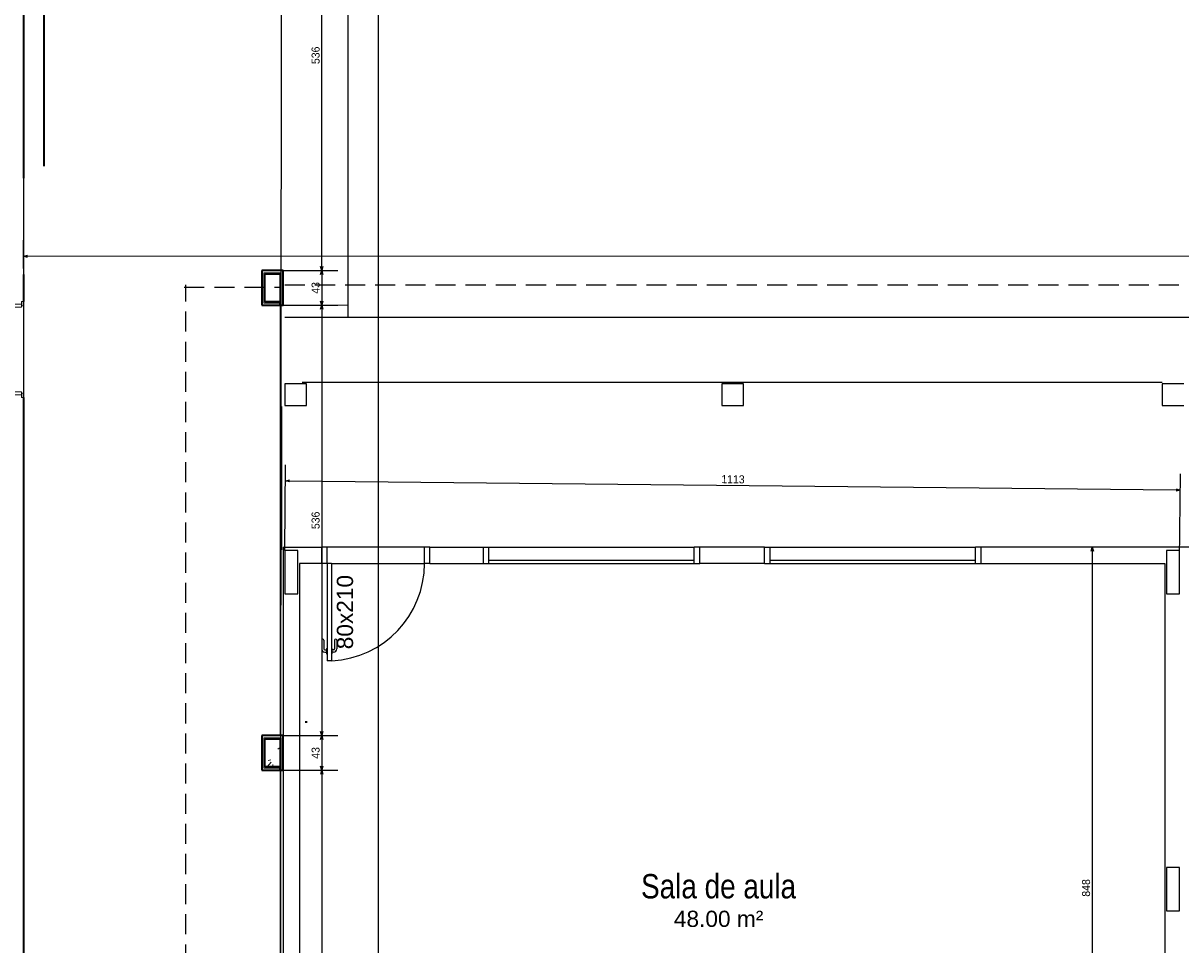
# Model space of a CAD drawing. Header units: millimetres. Extents: x -35 to 343, y 0 to 93.
# Tile 41 of 128: x 210 to 224, y 26 to 38. Entities that reach past the tile are written whole.
import ezdxf

# ---------------------------------------------------------------- set-up
doc = ezdxf.new("R2010")
doc.units = ezdxf.units.MM
doc.linetypes.add('HIDDEN', pattern=[0.375, 0.25, -0.125])
for name, color, linetype in [('A-JANEL', 3, 'Continuous'), ('A-PAREDE', 5, 'Continuous'), ('A-PILAR', 6, 'Continuous'), ('A-PISOS-NIVEL', 1, 'Continuous'), ('A-PORTA', 3, 'Continuous'), ('A-PROJCOBERTURA', 7, 'HIDDEN'), ('A-SOLEIRA', 1, 'Continuous')]:
    doc.layers.add(name, color=color, linetype=linetype)
for name, color, linetype, lineweight in [('ARQ - ALVENARIA - OSSO', 2, 'Continuous', 35), ('ARQ - DIVISORIA', 3, 'Continuous', 35), ('ARQ - PAREDE VISTA', 4, 'Continuous', 9), ('ARQ - PAREDES_HACHURA', 9, 'Continuous', 35), ('ARQ - PAREDES_REVESTIMENTO', 3, 'Continuous', 35), ('ARQ - PILAR', 4, 'Continuous', 15), ('ARQ - PISO', 9, 'Continuous', 5), ('ARQ - PORTA', 3, 'Continuous', 9), ('ARQ - PORTA_FOLHA', 3, 'Continuous', 20), ('ARQ - PORTA_GIRO', 1, 'Continuous', 5), ('ARQ -SIMBOLO_PORTA', 2, 'Continuous', 9), ('ARQ -TEXTO_AMBIENTE', 2, 'Continuous', 5)]:
    doc.layers.add(name, color=color, linetype=linetype, lineweight=lineweight)
doc.styles.add('Arial Narrow', font='ARIALN.TTF', dxfattribs={"height": 0.225})
doc.styles.add('Arial_2', font='arial.ttf', dxfattribs={"height": 0.15})
doc.styles.add('GULIM', font='Gulim.ttf')
doc.dimstyles.new('GULIM-100', dxfattribs={"dimtxt": 0.1, "dimasz": 0.05, "dimexe": 0.2, "dimexo": 0, "dimgap": 0.025, "dimtad": 1, "dimdec": 0, "dimlfac": 100, "dimzin": 12, "dimdsep": 46, "dimtxsty": 'GULIM', "dimblk": 'OPEN30', "dimcen": 0, "dimclrd": 152, "dimclre": 152, "dimclrt": 152, "dimaunit": 1, "dimadec": 0, "dimazin": 0, "dimtfac": 1.875, "dimtdec": 0, "dimtmove": 2, "dimatfit": 3, "dimldrblk": 'OPEN30', "dimfxl": 0, "dimtolj": 1, "dimtzin": 12, "dimlwd": -1, "dimarcsym": 0})

# ---------------------------------------------------------------- blocks, each defined once
blk = doc.blocks.new('POR_PM_GIRO_1FL - 80 x 210 cm Externa-6311283-NÍVEL 1')
at = {"layer": 'ARQ - PORTA'}
for p, q in [((-0.405, 0.095), (-0.445, 0.095)), ((-0.445, 0.095), (-0.445, 0.08)), ((-0.445, 0.08), (-0.405, 0.08)), ((-0.42, 0.08), (-0.42, -0.08)), ((-0.405, 0.08), (-0.405, 0.095)), ((-0.39, 0.08), (-0.405, 0.08)), ((-0.39, -0.045), (-0.39, 0.08)), ((0.39, 0.08), (0.39, -0.045)), ((0.405, 0.08), (0.39, 0.08)), ((0.445, 0.095), (0.405, 0.095)), ((0.405, 0.095), (0.405, 0.08)), ((0.405, 0.08), (0.445, 0.08)), ((0.42, -0.08), (0.42, 0.08)), ((0.445, 0.08), (0.445, 0.095)), ((-0.41, -0.08), (-0.45, -0.08)), ((-0.45, -0.08), (-0.45, -0.095)), ((-0.45, -0.095), (-0.41, -0.095)), ((-0.41, -0.095), (-0.41, -0.08)), ((-0.41, -0.08), (-0.4, -0.08)), ((-0.4, -0.08), (-0.4, -0.045)), ((-0.4, -0.045), (-0.39, -0.045)), ((0.39, -0.045), (0.4, -0.045)), ((0.4, -0.045), (0.4, -0.08)), ((0.4, -0.08), (0.41, -0.08)), ((0.45, -0.08), (0.41, -0.08)), ((0.41, -0.08), (0.41, -0.095)), ((0.41, -0.095), (0.45, -0.095)), ((0.45, -0.095), (0.45, -0.08)), ((-0.427, -0.739), (-0.437, -0.739)), ((-0.437, -0.739), (-0.437, -0.838)), ((-0.427, -0.818), (-0.427, -0.739)), ((-0.338, -0.818), (-0.338, -0.739)), ((-0.338, -0.739), (-0.328, -0.739)), ((-0.328, -0.739), (-0.328, -0.838)), ((-0.437, -0.838), (-0.405, -0.838)), ((-0.405, -0.818), (-0.427, -0.818)), ((-0.405, -0.807), (-0.4, -0.807)), ((-0.405, -0.828), (-0.405, -0.807)), ((-0.405, -0.849), (-0.405, -0.828)), ((-0.4, -0.849), (-0.405, -0.849)), ((-0.36, -0.807), (-0.365, -0.807)), ((-0.365, -0.849), (-0.36, -0.849)), ((-0.36, -0.828), (-0.36, -0.807)), ((-0.36, -0.818), (-0.338, -0.818)), ((-0.36, -0.849), (-0.36, -0.828)), ((-0.328, -0.838), (-0.36, -0.838))]:
    blk.add_line(p, q, dxfattribs=at)
at = {"layer": 'ARQ - PORTA_FOLHA'}
for p, q in [((-0.365, -0.08), (-0.4, -0.08)), ((-0.4, -0.08), (-0.4, -0.88)), ((-0.365, -0.88), (-0.365, -0.08)), ((-0.4, -0.88), (-0.365, -0.88))]:
    blk.add_line(p, q, dxfattribs=at)
at = {"layer": 'ARQ - PORTA_GIRO'}
blk.add_arc((-0.4, -0.08), 0.8, 270.0322, 0.0322, dxfattribs=at)
blk = doc.blocks.new('_Open30')
at = {"color": 0, "linetype": 'ByBlock', "lineweight": -2}
for p, q in [((-1, 0.27), (0, 0)), ((0, 0), (-1, -0.27)), ((0, 0), (-1, 0))]:
    blk.add_line(p, q, dxfattribs=at)
blk = doc.blocks.new('*D468')
at = {"color": 152, "lineweight": -2, "transparency": 16777216}
for p, q in [((213.057, 34.781), (213.735, 34.781)), ((213.057, 34.35), (213.735, 34.35))]:
    blk.add_line(p, q, dxfattribs=at)
at = {"color": 152, "transparency": 16777216}
blk.add_line((213.535, 34.731), (213.535, 34.4), dxfattribs=at)
at = {"layer": 'DEFPOINTS', "color": 0, "transparency": 16777216}
for p in [(213.057, 34.781), (213.057, 34.35), (213.535, 34.35)]:
    blk.add_point(p, dxfattribs=at)
at = {"color": 152, "transparency": 16777216, "xscale": 0.05, "yscale": 0.05, "zscale": 0.05}
for p, rotation in [((213.535, 34.781), 90), ((213.535, 34.35), 270)]:
    blk.add_blockref('_Open30', p, dxfattribs=dict(at, rotation=rotation))
at = {"color": 152, "transparency": 16777216, "insert": (213.459, 34.565), "char_height": 0.1, "attachment_point": 5, "rotation": 90, "style": 'GULIM'}
blk.add_mtext('\\A1;43', dxfattribs=at)
blk = doc.blocks.new('*D469')
at = {"color": 152, "lineweight": -2, "transparency": 16777216}
for p, q in [((213.057, 34.35), (213.735, 34.35)), ((213.057, 28.994), (213.735, 28.994))]:
    blk.add_line(p, q, dxfattribs=at)
at = {"color": 152, "transparency": 16777216}
blk.add_line((213.535, 34.3), (213.535, 29.044), dxfattribs=at)
at = {"layer": 'DEFPOINTS', "color": 0, "transparency": 16777216}
for p in [(213.057, 34.35), (213.057, 28.994), (213.535, 28.994)]:
    blk.add_point(p, dxfattribs=at)
at = {"color": 152, "transparency": 16777216, "xscale": 0.05, "yscale": 0.05, "zscale": 0.05}
for p, rotation in [((213.535, 34.35), 90), ((213.535, 28.994), 270)]:
    blk.add_blockref('_Open30', p, dxfattribs=dict(at, rotation=rotation))
at = {"color": 152, "transparency": 16777216, "insert": (213.459, 31.672), "char_height": 0.1, "attachment_point": 5, "rotation": 90, "style": 'GULIM'}
blk.add_mtext('\\A1;536', dxfattribs=at)
blk = doc.blocks.new('*D470')
at = {"color": 152, "lineweight": -2, "transparency": 16777216}
for p, q in [((213.057, 69.422), (214.441, 69.422)), ((213.057, 22.857), (214.441, 22.857))]:
    blk.add_line(p, q, dxfattribs=at)
at = {"color": 152, "transparency": 16777216}
blk.add_line((214.241, 22.907), (214.241, 69.372), dxfattribs=at)
at = {"layer": 'DEFPOINTS', "color": 0, "transparency": 16777216}
for p in [(213.057, 69.422), (214.241, 69.422), (213.057, 22.857)]:
    blk.add_point(p, dxfattribs=at)
at = {"color": 152, "transparency": 16777216, "xscale": 0.05, "yscale": 0.05, "zscale": 0.05}
for p, rotation in [((214.241, 69.422), 90), ((214.241, 22.857), 270)]:
    blk.add_blockref('_Open30', p, dxfattribs=dict(at, rotation=rotation))
at = {"color": 152, "transparency": 16777216, "insert": (214.165, 46.139), "char_height": 0.1, "attachment_point": 5, "rotation": 90, "style": 'GULIM'}
blk.add_mtext('\\A1;4656', dxfattribs=at)
blk = doc.blocks.new('*D471')
at = {"color": 152, "lineweight": -2, "transparency": 16777216}
for p, q in [((213.057, 28.994), (213.735, 28.994)), ((213.057, 28.563), (213.735, 28.563))]:
    blk.add_line(p, q, dxfattribs=at)
at = {"color": 152, "transparency": 16777216}
blk.add_line((213.535, 28.944), (213.535, 28.613), dxfattribs=at)
at = {"layer": 'DEFPOINTS', "color": 0, "transparency": 16777216}
for p in [(213.057, 28.994), (213.057, 28.563), (213.535, 28.563)]:
    blk.add_point(p, dxfattribs=at)
at = {"color": 152, "transparency": 16777216, "xscale": 0.05, "yscale": 0.05, "zscale": 0.05}
for p, rotation in [((213.535, 28.994), 90), ((213.535, 28.563), 270)]:
    blk.add_blockref('_Open30', p, dxfattribs=dict(at, rotation=rotation))
at = {"color": 152, "transparency": 16777216, "insert": (213.459, 28.778), "char_height": 0.1, "attachment_point": 5, "rotation": 90, "style": 'GULIM'}
blk.add_mtext('\\A1;43', dxfattribs=at)
blk = doc.blocks.new('*D472')
at = {"color": 152, "lineweight": -2, "transparency": 16777216}
for p, q in [((213.057, 28.563), (213.737, 28.563)), ((213.057, 23.288), (213.737, 23.288))]:
    blk.add_line(p, q, dxfattribs=at)
at = {"color": 152, "transparency": 16777216}
blk.add_line((213.537, 28.513), (213.537, 23.338), dxfattribs=at)
at = {"layer": 'DEFPOINTS', "color": 0, "transparency": 16777216}
for p in [(213.057, 28.563), (213.057, 23.288), (213.537, 23.288)]:
    blk.add_point(p, dxfattribs=at)
at = {"color": 152, "transparency": 16777216, "xscale": 0.05, "yscale": 0.05, "zscale": 0.05}
for p, rotation in [((213.537, 28.563), 90), ((213.537, 23.288), 270)]:
    blk.add_blockref('_Open30', p, dxfattribs=dict(at, rotation=rotation))
at = {"color": 152, "transparency": 16777216, "insert": (213.461, 25.925), "char_height": 0.1, "attachment_point": 5, "rotation": 90, "style": 'GULIM'}
blk.add_mtext('\\A1;528', dxfattribs=at)
blk = doc.blocks.new('*D474')
at = {"color": 152, "lineweight": -2, "transparency": 16777216}
for p, q in [((213.057, 40.137), (213.735, 40.137)), ((213.057, 34.781), (213.735, 34.781))]:
    blk.add_line(p, q, dxfattribs=at)
at = {"color": 152, "transparency": 16777216}
blk.add_line((213.535, 34.831), (213.535, 40.087), dxfattribs=at)
at = {"layer": 'DEFPOINTS', "color": 0, "transparency": 16777216}
for p in [(213.057, 40.137), (213.535, 40.137), (213.057, 34.781)]:
    blk.add_point(p, dxfattribs=at)
at = {"color": 152, "transparency": 16777216, "xscale": 0.05, "yscale": 0.05, "zscale": 0.05}
for p, rotation in [((213.535, 40.137), 90), ((213.535, 34.781), 270)]:
    blk.add_blockref('_Open30', p, dxfattribs=dict(at, rotation=rotation))
at = {"color": 152, "transparency": 16777216, "insert": (213.459, 37.459), "char_height": 0.1, "attachment_point": 5, "rotation": 90, "style": 'GULIM'}
blk.add_mtext('\\A1;536', dxfattribs=at)
blk = doc.blocks.new('P-PM901')
at = {"layer": 'A-PORTA', "color": 2}
for p, q in [((-0.11, 0.97), (-0.095, 0.97)), ((-0.095, 0.935), (-0.095, 0.985)), ((-0.095, 0.985), (-0.09, 0.985)), ((-0.09, 0.15), (-0.09, 1.05)), ((-0.09, 1.05), (-0.05, 1.05)), ((-0.05, 0.15), (-0.05, 1.05)), ((-0.045, 0.985), (-0.05, 0.985)), ((-0.045, 0.935), (-0.045, 0.985)), ((-0.03, 0.97), (-0.045, 0.97)), ((-0.14, 0.86), (-0.14, 0.94)), ((-0.12, 0.86), (-0.12, 0.94)), ((-0.11, 0.95), (-0.095, 0.95)), ((-0.095, 0.935), (-0.09, 0.935)), ((-0.045, 0.935), (-0.05, 0.935)), ((-0.03, 0.95), (-0.045, 0.95)), ((-0.02, 0.86), (-0.02, 0.94)), ((0, 0.86), (0, 0.94)), ((-1, 0.15), (-1, 0)), ((-1, 0.15), (-0.95, 0.15)), ((-0.95, 0.15), (-0.95, 0)), ((-0.09, 0.15), (-0.05, 0.15)), ((-0.05, 0.15), (-0.05, 0)), ((-0.05, 0.15), (0, 0.15)), ((0, 0.15), (0, 0)), ((-0.05, 0), (0, 0)), ((-1, 0), (-0.95, 0))]:
    blk.add_line(p, q, dxfattribs=at)
for centre, radius, start, end in [((-0.05, 0.151), 0.9, 92.866, 180.0717), ((-0.11, 0.94), 0.03, 90, 180), ((-0.03, 0.94), 0.03, 0, 90), ((-0.13, 0.86), 0.01, 180, 0), ((-0.11, 0.94), 0.01, 90, 180), ((-0.03, 0.94), 0.01, 0, 90), ((-0.01, 0.86), 0.01, 180, 360)]:
    blk.add_arc(centre, radius, start, end, dxfattribs=at)
blk = doc.blocks.new('*D517')
at = {"color": 152, "lineweight": -2, "transparency": 16777216}
for p, q in [((209.826, 34.808), (209.826, 35.158)), ((249.603, 34.822), (249.602, 35.172))]:
    blk.add_line(p, q, dxfattribs=at)
at = {"color": 152, "transparency": 16777216}
blk.add_line((209.876, 34.958), (249.553, 34.972), dxfattribs=at)
at = {"layer": 'DEFPOINTS', "color": 0, "transparency": 16777216}
for p in [(249.603, 34.972), (209.827, 33.391), (249.603, 33.404)]:
    blk.add_point(p, dxfattribs=at)
at = {"color": 152, "transparency": 16777216, "xscale": 0.05, "yscale": 0.05, "zscale": 0.05}
for p, rotation in [((209.826, 34.958), 180.0193906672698), ((249.603, 34.972), 0.01939066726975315)]:
    blk.add_blockref('_Open30', p, dxfattribs=dict(at, rotation=rotation))
at = {"color": 152, "transparency": 16777216, "insert": (229.714, 35.041), "char_height": 0.1, "attachment_point": 5, "rotation": 0.0194, "style": 'GULIM', "bg_fill": 3, "box_fill_scale": 1.1, "bg_fill_color": 256, "bg_fill_true_color": 13158600, "bg_fill_transparency": 0}
blk.add_mtext('\\A1;3978', dxfattribs=at)
blk = doc.blocks.new('*D508')
at = {"color": 152, "lineweight": -2, "transparency": 16777216}
for p, q in [((213.075, 31.297), (213.086, 32.365)), ((224.208, 31.182), (224.219, 32.249))]:
    blk.add_line(p, q, dxfattribs=at)
at = {"color": 152, "transparency": 16777216}
blk.add_line((213.134, 32.164), (224.167, 32.05), dxfattribs=at)
at = {"layer": 'DEFPOINTS', "color": 0, "transparency": 16777216}
for p in [(224.217, 32.049), (213.075, 31.297), (224.208, 31.182)]:
    blk.add_point(p, dxfattribs=at)
at = {"color": 152, "transparency": 16777216, "xscale": 0.05, "yscale": 0.05, "zscale": 0.05}
for p, rotation in [((213.084, 32.165), 179.4061564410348), ((224.217, 32.049), 359.4061564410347)]:
    blk.add_blockref('_Open30', p, dxfattribs=dict(at, rotation=rotation))
at = {"color": 152, "transparency": 16777216, "insert": (218.651, 32.183), "char_height": 0.1, "attachment_point": 5, "rotation": 359.4062, "style": 'GULIM'}
blk.add_mtext('\\A1;1113', dxfattribs=at)
blk = doc.blocks.new('*D509')
at = {"color": 152, "lineweight": -2, "transparency": 16777216}
for p, q in [((224.209, 31.338), (222.922, 31.338)), ((224.208, 22.857), (222.921, 22.857))]:
    blk.add_line(p, q, dxfattribs=at)
at = {"color": 152, "transparency": 16777216}
blk.add_line((223.122, 31.288), (223.121, 22.907), dxfattribs=at)
at = {"layer": 'DEFPOINTS', "color": 0, "transparency": 16777216}
for p in [(224.209, 31.338), (223.121, 22.857), (224.208, 22.857)]:
    blk.add_point(p, dxfattribs=at)
at = {"color": 152, "transparency": 16777216, "xscale": 0.05, "yscale": 0.05, "zscale": 0.05}
for p, rotation in [((223.122, 31.338), 89.98909195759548), ((223.121, 22.857), 269.9890919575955)]:
    blk.add_blockref('_Open30', p, dxfattribs=dict(at, rotation=rotation))
at = {"color": 152, "transparency": 16777216, "insert": (223.045, 27.098), "char_height": 0.1, "attachment_point": 5, "rotation": 89.9891, "style": 'GULIM'}
blk.add_mtext('\\A1;848', dxfattribs=at)

msp = doc.modelspace()

# ---------------------------------------------------------------- hatches: boundary and pattern name
at = {"layer": 'ARQ - PAREDES_HACHURA'}
for points in [[(213.01631, 34.74033), (213.01585, 34.75379), (212.81444, 34.75379), (212.81444, 34.74033), (212.8279, 34.74033)], [(212.82434, 34.37696), (212.8279, 34.37696), (212.8279, 34.74033), (212.81444, 34.74033), (212.81444, 34.37696)], [(213.02977, 34.35004), (213.02977, 34.75379), (213.01631, 34.75379), (213.01631, 34.35004)], [(213.01631, 34.37696), (213.01631, 34.39042), (212.8279, 34.39042), (212.8279, 34.37696), (213.01585, 34.37696)], [(213.01631, 28.95337), (213.01585, 28.96682), (212.81444, 28.96682), (212.81444, 28.95337), (212.8279, 28.95337)], [(212.82073, 28.59), (212.8279, 28.59), (212.8279, 28.95337), (212.81444, 28.95337), (212.81444, 28.59)], [(213.02977, 28.56308), (213.02977, 28.96682), (213.01631, 28.96682), (213.01631, 28.56308)], [(213.01631, 28.59), (213.01631, 28.60346), (212.8279, 28.60346), (212.8279, 28.59), (213.01584, 28.59)]]:
    msp.add_hatch(color=256, dxfattribs=at).paths.add_polyline_path(points, flags=0)
at = {"layer": 'ARQ - PILAR'}
h = msp.add_hatch(dxfattribs=at)
h.set_pattern_fill('FP_1', color=256, scale=1.345805, style=0, pattern_type=2)
h.set_pattern_definition([(50, (197.3076, 58.02), (0.735391, -0.063667), [0.076711, -0.846512]), (355, (197.3076, 58.02), (-0.141886, 0.771645), [0.061907, -0.67694]), (100.451, (197.3695, 58.0146), (0.593439, 0.7075), [0.065944, -0.71866]), (46.184, (197.3076, 58.2245), (1.094305, -0.169653), [0.11574, -1.269094]), (96.636, (197.3991, 58.2111), (0.958206, 0.998926), [0.098244, -1.07799]), (351.184, (197.3076, 58.2245), (0.95852, 0.999417), [0.09286, -1.014737]), (21, (197.4099, 58.1734), (0.612321, -0.412209), [0.076711, -0.846512]), (326, (197.4099, 58.1734), (0.250004, 0.743684), [0.061907, -0.67694]), (71.451, (197.461, 58.13975), (0.862037, 0.331089), [0.065944, -0.71866]), (37.5, (197.3076, 58.01997), (0.0123895, 0.3419915), [0.033645, -0.63522, 0.033645, -0.6527155, -0.6796317]), (37.5, (197.3076, 58.01997), (0.0123895, 0.3419915), [-1.355226, 0.033645, -0.645987]), (7.5, (197.3076, 58.01997), (0.269781, 0.404735), [0.033645, -0.357984, 0.033645, -0.6190704, -0.2583946]), (7.5, (197.3076, 58.01997), (0.269781, 0.404735), [-1.044345, 0.033645, -0.2247495]), (327.5, (197.0788, 58.01997), (0.5470468, -0.0229831), [0.033645, -0.222058, 0.033645, -0.765763, -1.0618403]), (327.5, (197.0788, 58.01997), (0.5470468, -0.0229831), [-1.056457, 0.033645, -1.028195]), (317.5, (196.97652, 58.01997), (0.597536, 0.102292), [0.033645, -0.300115, 0.033645, -0.497948, -0.753651]), (317.5, (196.97652, 58.01997), (0.597536, 0.102292), [-0.864007, 0.033645, -0.720006])])
h.paths.add_polyline_path([(213.01631, 28.60346), (213.01631, 28.95337), (212.8279, 28.95337), (212.8279, 28.60346)], flags=0)

# ---------------------------------------------------------------- linework, layer by layer
at = {"color": 2}
msp.add_lwpolyline([(232.9746, 72.65166), (232.9746, 69.42173), (213.05669, 69.42173), (213.01631, 22.85687), (209.82675, 22.85687), (209.82675, 72.65166), (232.9746, 72.65166)], dxfattribs=at)
at = {"layer": 'A-JANEL', "color": 2}
for p, q in [((215.54538, 31.33785), (215.61269, 31.33785)), ((215.61269, 31.33785), (218.17038, 31.33785)), ((215.61269, 31.13592), (215.61269, 31.33785)), ((218.23769, 31.33785), (218.17038, 31.33785)), ((218.17038, 31.13592), (218.17038, 31.33785)), ((219.04538, 31.33785), (219.11269, 31.33785)), ((219.11269, 31.33785), (221.67038, 31.33785)), ((219.11269, 31.13592), (219.11269, 31.33785)), ((221.67038, 31.13592), (221.67038, 31.33785)), ((221.73769, 31.33785), (221.67038, 31.33785)), ((215.54538, 31.13592), (218.23769, 31.13592)), ((215.61269, 31.17631), (218.17038, 31.17631)), ((219.04538, 31.13592), (221.73769, 31.13592)), ((219.11269, 31.17631), (221.67038, 31.17631))]:
    msp.add_line(p, q, dxfattribs=at)
at = {"layer": 'A-PAREDE', "color": 4}
for p, q in [((213.05499, 31.33785), (213.05499, 22.85708)), ((213.05499, 31.33785), (213.53407, 31.33785)), ((213.53407, 31.13592), (213.53407, 31.33785)), ((214.88023, 31.13592), (214.88023, 31.33785)), ((214.88023, 31.33785), (215.54538, 31.33785)), ((215.54538, 31.13592), (215.54538, 31.33785)), ((218.23769, 31.13592), (218.23769, 31.33785)), ((219.04538, 31.33785), (218.23769, 31.33785)), ((219.04538, 31.13592), (219.04538, 31.33785)), ((224.50523, 31.33785), (221.73769, 31.33785)), ((221.73769, 31.13592), (221.73769, 31.33785)), ((213.25692, 31.13592), (213.25692, 23.059)), ((213.53407, 31.13592), (213.25692, 31.13592)), ((214.88023, 31.13592), (215.54538, 31.13592)), ((219.04538, 31.13592), (218.23769, 31.13592)), ((221.73769, 31.13592), (224.02615, 31.13592)), ((224.02615, 31.13592), (224.02615, 23.059))]:
    msp.add_line(p, q, dxfattribs=at)
for points in [[(219.04538, 31.33785), (218.23769, 31.33785)], [(219.04538, 31.13592), (218.23769, 31.13592)]]:
    msp.add_lwpolyline(points, dxfattribs=at)
at = {"layer": 'A-PILAR', "color": 4, "linetype": 'Continuous'}
for p, q in [((213.07519, 33.37054), (213.07519, 33.10131)), ((213.34442, 33.37054), (213.07519, 33.37054)), ((213.34442, 33.10131), (213.34442, 33.37054)), ((218.51365, 33.37054), (218.51365, 33.10131)), ((218.78288, 33.37054), (218.51365, 33.37054)), ((218.78288, 33.10131), (218.78288, 33.37054)), ((223.99249, 33.37054), (223.99249, 33.10131)), ((224.26172, 33.37054), (223.99249, 33.37054)), ((213.07519, 33.10131), (213.34442, 33.10131)), ((218.51365, 33.10131), (218.78288, 33.10131)), ((223.99249, 33.10131), (224.26172, 33.10131))]:
    msp.add_line(p, q, dxfattribs=at)
at = {"layer": 'A-PILAR', "color": 252, "linetype": 'Continuous'}
for p, q in [((213.07519, 31.29746), (213.07519, 30.759)), ((213.23672, 31.29746), (213.07519, 31.29746)), ((213.23672, 30.759), (213.23672, 31.29746)), ((224.04634, 31.29746), (224.04634, 30.759)), ((224.20788, 31.29746), (224.04634, 31.29746)), ((224.20788, 30.759), (224.20788, 31.29746)), ((213.07519, 30.759), (213.23672, 30.759)), ((224.04634, 30.759), (224.20788, 30.759)), ((224.04634, 27.35323), (224.04634, 26.81477)), ((224.20788, 27.35323), (224.04634, 27.35323)), ((224.20788, 26.81477), (224.20788, 27.35323)), ((224.04634, 26.81477), (224.20788, 26.81477))]:
    msp.add_line(p, q, dxfattribs=at)
at = {"layer": 'A-PISOS-NIVEL', "color": 252}
for p, q in [((213.86417, 34.19842), (213.86417, 68.61425)), ((248.79538, 34.19842), (213.07519, 34.19842))]:
    msp.add_line(p, q, dxfattribs=at)
at = {"layer": 'A-PISOS-NIVEL', "color": 2}
for p, q in [((213.29057, 33.39073), (223.99249, 33.39073)), ((213.03647, 31.30501), (213.03647, 33.09045))]:
    msp.add_line(p, q, dxfattribs=at)
at = {"layer": 'A-PROJCOBERTURA', "color": 252}
for p, q in [((211.82372, 34.5727), (213.02977, 34.5727)), ((211.84345, 21.64554), (211.84345, 34.60227)), ((213.07519, 34.60227), (291.27999, 34.60227))]:
    msp.add_line(p, q, dxfattribs=at)
at = {"layer": 'A-SOLEIRA', "color": 1}
for p, q in [((214.81292, 31.33785), (213.60138, 31.33785)), ((213.65523, 31.13592), (214.81292, 31.13592))]:
    msp.add_line(p, q, dxfattribs=at)
at = {"layer": 'ARQ - ALVENARIA - OSSO'}
msp.add_line((210.0816, 36.08055), (210.0816, 40.36021), dxfattribs=at)
at = {"layer": 'ARQ - DIVISORIA'}
for p, q in [((212.8279, 34.74033), (213.01631, 34.74033)), ((212.8279, 34.39042), (212.8279, 34.74033)), ((213.01631, 34.74033), (213.01631, 34.37696)), ((213.01631, 34.39042), (212.8279, 34.39042)), ((213.01631, 34.35004), (213.02977, 34.35004)), ((212.8279, 28.95337), (213.01631, 28.95337)), ((212.8279, 28.60346), (212.8279, 28.95337)), ((213.01631, 28.95337), (213.01631, 28.59)), ((213.01631, 28.60346), (212.8279, 28.60346)), ((213.01631, 28.56308), (213.02977, 28.56308))]:
    msp.add_line(p, q, dxfattribs=at)
at = {"layer": 'ARQ - PAREDE VISTA'}
for p, q in [((212.81444, 34.75379), (213.02977, 34.75379)), ((212.81444, 34.37696), (212.81444, 34.75379)), ((213.02977, 34.75379), (213.02977, 34.35004)), ((213.01631, 34.37696), (212.81444, 34.37696)), ((212.81444, 28.96682), (213.02977, 28.96682)), ((212.81444, 28.59), (212.81444, 28.96682)), ((213.02977, 28.96682), (213.02977, 28.56308)), ((213.01631, 28.59), (212.81444, 28.59)), ((213.01631, 23.28753), (213.01631, 28.56308))]:
    msp.add_line(p, q, dxfattribs=at)
at = {"layer": 'ARQ - PAREDE VISTA', "color": 2}
msp.add_line((213.01631, 28.99374), (213.01631, 34.35004), dxfattribs=at)
at = {"layer": 'ARQ - PAREDES_REVESTIMENTO'}
for p, q in [((209.82675, 35.93137), (209.82675, 48.16474)), ((209.82002, 35.93137), (209.82675, 35.93137)), ((209.82675, 34.7336), (209.82002, 34.7336)), ((209.82675, 34.39715), (209.82675, 34.7336)), ((213.05669, 34.7807), (212.78753, 34.7807)), ((212.78753, 34.7807), (212.78753, 34.35004)), ((213.05669, 34.35004), (213.05669, 34.7807)), ((209.82002, 34.39715), (209.82675, 34.39715)), ((212.78753, 34.35004), (213.01631, 34.35004)), ((213.01631, 34.35004), (213.01631, 34.37696)), ((213.02977, 34.35004), (213.05669, 34.35004)), ((209.82675, 33.19938), (209.82002, 33.19938)), ((209.82675, 22.85687), (209.82675, 33.19938)), ((213.32724, 29.16402), (213.35415, 29.16402)), ((213.05669, 28.99374), (212.78753, 28.99374)), ((212.78753, 28.99374), (212.78753, 28.56308)), ((213.05669, 28.56308), (213.05669, 28.99374)), ((212.78753, 28.56308), (213.05669, 28.56308)), ((213.01631, 28.56308), (213.01631, 28.59))]:
    msp.add_line(p, q, dxfattribs=at)
at = {"layer": 'ARQ - PILAR'}
for p, q in [((213.01631, 34.74033), (212.8279, 34.74033)), ((212.8279, 34.74033), (212.8279, 34.39042)), ((213.01631, 34.39042), (213.01631, 34.74033)), ((212.8279, 34.39042), (213.01631, 34.39042)), ((213.01631, 28.95337), (212.8279, 28.95337)), ((212.8279, 28.95337), (212.8279, 28.60346)), ((213.01631, 28.60346), (213.01631, 28.95337)), ((212.8279, 28.60346), (213.01631, 28.60346))]:
    msp.add_line(p, q, dxfattribs=at)
at = {"layer": 'ARQ - PISO'}
msp.add_line((213.05669, 34.35004), (213.86417, 34.35004), dxfattribs=at)

# ---------------------------------------------------------------- block references
at = {"layer": 'A-PORTA', "color": 252, "xscale": 1.346153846, "yscale": 1.346153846, "zscale": 1.346153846, "rotation": 180.0000000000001}
msp.add_blockref('P-PM901', (213.53407, 31.33785), dxfattribs=at)
at = {"layer": 'ARQ - PORTA', "xscale": 1.345805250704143, "yscale": 1.345805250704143, "zscale": 1.345805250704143, "rotation": 269.9999999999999}
msp.add_blockref('POR_PM_GIRO_1FL - 80 x 210 cm Externa-6311283-NÍVEL 1', (209.69217, 33.79826), dxfattribs=at)

# ---------------------------------------------------------------- texts
at = {"layer": 'ARQ -SIMBOLO_PORTA', "insert": (213.72253, 30.53015), "char_height": 0.201871, "width": 1.1071979, "attachment_point": 2, "rotation": 90, "line_spacing_factor": 0.941778, "style": 'Arial_2'}
msp.add_mtext('80x210', dxfattribs=at)
at = {"layer": 'ARQ -TEXTO_AMBIENTE', "attachment_point": 2}
for s, insert, char_height, width, line_spacing_factor, style in [('Sala de aula', (218.47207, 27.27051), 0.3028062, 2.4645251, 0.974696, 'Arial Narrow'), ('48.00 m²', (218.47207, 26.81434), 0.201871, 1.7596538, 0.941778, 'Arial_2')]:
    msp.add_mtext(s, dxfattribs=dict(at, insert=insert, char_height=char_height, width=width, line_spacing_factor=line_spacing_factor, style=style))

# ---------------------------------------------------------------- dimensions: what is measured, and where the dimension line sits
for base, p1, p2, picture, middle in [((214.24144, 69.42173), (213.05669, 22.85687), (213.05669, 69.42173), '*D470', (214.16511, 46.1393)), ((213.53489, 40.13701), (213.05669, 34.7807), (213.05669, 40.13701), '*D474', (213.45863, 37.45885)), ((213.53489, 34.35004), (213.05669, 34.7807), (213.05669, 34.35004), '*D468', (213.45856, 34.56537)), ((213.53489, 28.99374), (213.05669, 34.35004), (213.05669, 28.99374), '*D469', (213.45863, 31.67189)), ((213.53489, 28.56308), (213.05669, 28.99374), (213.05669, 28.56308), '*D471', (213.45856, 28.77841)), ((213.53745, 23.28753), (213.05669, 28.56308), (213.05669, 23.28753), '*D472', (213.46118, 25.9253))]:
    dim = msp.add_linear_dim(base=base, p1=p1, p2=p2, angle=90, dimstyle='GULIM-100')
    dim.commit()
    dim.dimension.update_dxf_attribs({"geometry": picture, "text_midpoint": middle})
for p1, p2, distance, picture, middle in [((213.07519, 31.29746), (224.20788, 31.18207), 0.86718, '*D508', (218.65131, 32.1833)), ((224.20949, 31.33785), (224.20788, 22.85708), -1.08709, '*D509', (223.04527, 27.09768))]:
    dim = msp.add_aligned_dim(p1=p1, p2=p2, distance=distance, dimstyle='GULIM-100')
    dim.commit()
    dim.dimension.update_dxf_attribs({"geometry": picture, "text_midpoint": middle})

# ---------------------------------------------------------------- next in the draw order: dimensions: what is measured, and where the dimension line sits
dim = msp.add_aligned_dim(p1=(209.82675, 33.39073), p2=(249.60307, 33.40419), distance=1.56761, dimstyle='GULIM-100', override={"dimfxl": 0.15, "dimfxlon": 1, "dimtfill": 1, "dimtfillclr": 256, "dimarcsym": 2})
dim.commit()
dim.dimension.update_dxf_attribs({"geometry": '*D517', "text_midpoint": (229.71436, 35.04141)})

doc.saveas('drawing.dxf')
